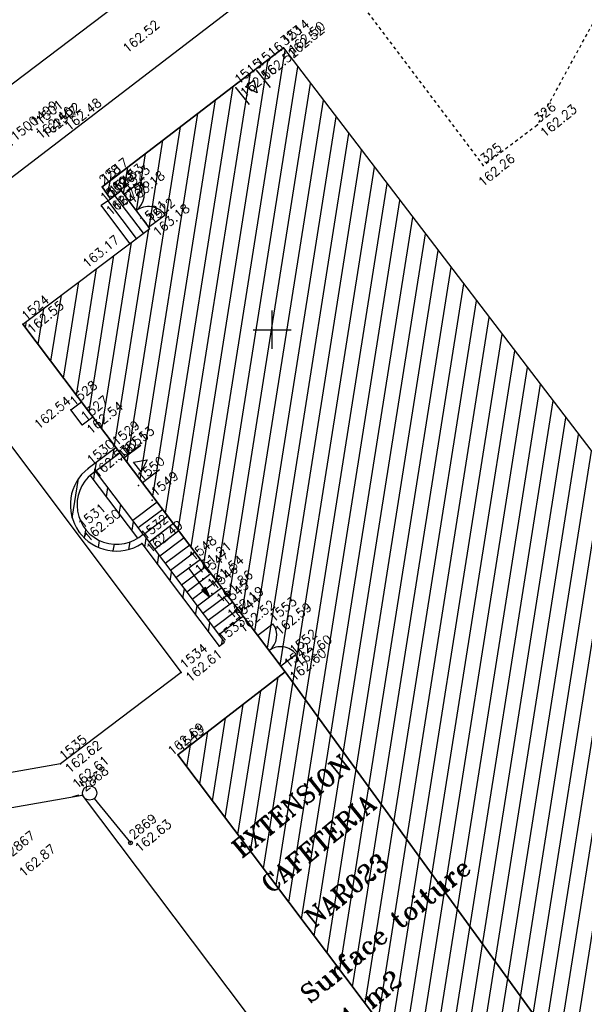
# Model space of a CAD drawing. Header units: feet. Extents: x 529188 to 529675, y 139816 to 140273.
# Tile 72 of 118: x 529417 to 529435, y 140103 to 140135. Entities that reach past the tile are written whole.
import ezdxf
from ezdxf.enums import TextEntityAlignment as Align

# ---------------------------------------------------------------- set-up
doc = ezdxf.new("R2010")
doc.units = ezdxf.units.FT
doc.header["$LTSCALE"] = 2
doc.header["$MEASUREMENT"] = 0
doc.header["$PDSIZE"] = 0.1
doc.linetypes.add('CACHE', pattern=[0.375, 0.25, -0.125])
doc.linetypes.add('CONTINU', pattern=[0])
doc.layers.get('0').update_dxf_attribs({"linetype": 'CONTINUOUS'})
for name, color, linetype in [('BATI', 10, 'CONTINUOUS'), ('BATI-HACHURES', 30, 'CONTINUOUS'), ('BORDURETTE', 20, 'CONTINUOUS'), ('CARROYAGE', 7, 'CONTINUOUS'), ('ECLAIRAGE', 220, 'CONTINUOUS'), ('ESCALIERS', 6, 'CONTINUOUS'), ('LIM_HERBE', 83, 'CACHE'), ('MURS', 1, 'CONTINUOUS'), ('Numéro Bâtiment', 5, 'CONTINUOUS'), ('PORTES', 14, 'CONTINUOUS'), ('TEXTES', 150, 'CONTINUOUS'), ('TOPOALT', 3, 'CONTINUOUS'), ('TOPOJIS', 7, 'CONTINUOUS'), ('TOPOJIS-GELE', 7, 'CONTINUOUS'), ('TOPOMAT', 142, 'CONTINUOUS')]:
    doc.layers.add(name, color=color, linetype=linetype)
doc.styles.add('ROMANT', font='ROMANT.SHX')
doc.styles.get("Standard").update_dxf_attribs({"font": 'ROMANS.SHX'})

# ---------------------------------------------------------------- blocks, each defined once
blk = doc.blocks.new('TCPOINT')
at = {"color": 0}
blk.add_point((0, 0), dxfattribs=at)
at = {"layer": 'TOPOALT'}
blk.add_attdef('ALT', text='', height=0.3, dxfattribs=at).set_placement((0.1, -0.1), align=Align.TOP_LEFT)
at = {"layer": 'TOPOMAT'}
blk.add_attdef('MAT', (0.1, 0.1), '', height=0.3, dxfattribs=at)
blk = doc.blocks.new('*X27')
at = {"color": 0}
for p, q in [((527495.856, 148357.822), (527495.871, 148357.837)), ((527495.856, 148357.787), (527495.895, 148357.825)), ((527495.856, 148357.752), (527495.918, 148357.813)), ((527495.856, 148357.716), (527495.942, 148357.802)), ((527495.856, 148357.681), (527495.965, 148357.79)), ((527495.856, 148357.645), (527495.989, 148357.778)), ((527495.856, 148357.61), (527496.013, 148357.766)), ((527495.856, 148357.575), (527496.036, 148357.754)), ((527495.856, 148357.539), (527496.06, 148357.743)), ((527495.856, 148357.504), (527496.083, 148357.731)), ((527495.856, 148357.469), (527496.107, 148357.719)), ((527495.878, 148357.455), (527496.13, 148357.707)), ((527495.949, 148357.49), (527496.154, 148357.695)), ((527496.02, 148357.526), (527496.178, 148357.684)), ((527496.09, 148357.561), (527496.201, 148357.672)), ((527496.161, 148357.597), (527496.225, 148357.66)), ((527496.232, 148357.632), (527496.248, 148357.648))]:
    blk.add_line(p, q, dxfattribs=at)
blk = doc.blocks.new('320')
for p, q in [((0, 0), (0, -0.7)), ((1, 0), (1, -0.7)), ((0.5, -0.572), (0.3, -0.172)), ((0.3, -0.172), (0.7, -0.172)), ((0.7, -0.172), (0.5, -0.572))]:
    blk.add_line(p, q)
at = {"rotation": 269.9999999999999}
blk.add_blockref('*X27', (-148357.144, 527495.685), dxfattribs=at)
blk = doc.blocks.new('323')
for p, q in [((0, 0), (0, -0.5)), ((1, 0), (1, -0.5))]:
    blk.add_line(p, q)
for centre, start, end in [((0, 0), 270, 0), ((1, 0), 180, 270)]:
    blk.add_arc(centre, 0.5, start, end)
blk = doc.blocks.new('425')
at = {"ltscale": 3}
for p, q in [((-0.006, 2.407), (-0.006, 2.621)), ((0, 1.885), (0, 0))]:
    blk.add_line(p, q, dxfattribs=at)
at = {"linetype": 'CONTINU', "ltscale": 3}
for p, q in [((-0.324, 2.291), (-0.512, 2.376)), ((0.312, 2.291), (0.501, 2.376))]:
    blk.add_line(p, q, dxfattribs=at)
for centre, radius in [((0, 2.118), 0.233), ((0, 0), 0.0621)]:
    blk.add_circle(centre, radius, dxfattribs=at)

msp = doc.modelspace()

# ---------------------------------------------------------------- hatches: boundary and pattern name
at = {"layer": 'BATI-HACHURES'}
h = msp.add_hatch(dxfattribs=at)
h.set_pattern_fill('ANSI31', color=256, scale=4, angle=36, style=0)
edge = h.paths.add_edge_path()
edge.add_line((529425.366, 140134.255), (529419.412, 140129.687))
edge.add_line((529419.412, 140129.687), (529419.683, 140129.302))
edge.add_line((529419.683, 140129.302), (529420.035, 140129.567))
edge.add_line((529420.035, 140129.567), (529420.974, 140128.321))
edge.add_line((529420.974, 140128.321), (529416.808, 140125.181))
edge.add_line((529416.808, 140125.181), (529419.868, 140121.129))
edge.add_line((529419.868, 140121.129), (529425.428, 140113.767))
edge.add_line((529425.428, 140113.767), (529421.899, 140111.038))
edge.add_line((529421.899, 140111.038), (529430.432, 140099.721))
edge.add_line((529430.432, 140099.721), (529433.779, 140102.25))
edge.add_line((529433.779, 140102.25), (529436.218, 140099.02))
edge.add_line((529436.218, 140099.02), (529436.509, 140099.24))
edge.add_line((529436.509, 140099.24), (529437.586, 140097.815))
edge.add_line((529437.586, 140097.815), (529437.019, 140097.348))
edge.add_line((529437.019, 140097.348), (529436.696, 140097.74))
edge.add_line((529436.696, 140097.74), (529434.63, 140096.178))
edge.add_line((529434.63, 140096.178), (529434.919, 140095.795))
edge.add_line((529434.919, 140095.795), (529434.329, 140095.348))
edge.add_line((529434.329, 140095.348), (529432.881, 140097.007))
edge.add_line((529432.881, 140097.007), (529425.028, 140091.094))
edge.add_line((529425.028, 140091.094), (529426.765, 140088.326))
edge.add_line((529426.765, 140088.326), (529427.152, 140087.53))
edge.add_line((529427.152, 140087.53), (529428.49, 140085.727))
edge.add_line((529428.49, 140085.727), (529429.494, 140084.795))
edge.add_line((529429.494, 140084.795), (529431.371, 140082.692))
edge.add_line((529431.371, 140082.692), (529439.216, 140088.61))
edge.add_line((529439.216, 140088.61), (529437.857, 140090.412))
edge.add_line((529437.857, 140090.412), (529438.643, 140091.015))
edge.add_line((529438.643, 140091.015), (529439.791, 140089.512))
edge.add_arc((529440.709, 140090.29), 1.204, 220.2595, 393.932)
edge.add_line((529441.708, 140090.962), (529440.548, 140092.475))
edge.add_line((529440.548, 140092.475), (529441.191, 140092.967))
edge.add_line((529441.191, 140092.967), (529466.702, 140059.23))
edge.add_line((529466.702, 140059.23), (529468.639, 140060.666))
edge.add_line((529468.639, 140060.666), (529474.943, 140052.226))
edge.add_line((529474.943, 140052.226), (529486.871, 140061.153))
edge.add_line((529486.871, 140061.153), (529486.466, 140061.693))
edge.add_line((529486.466, 140061.693), (529488.531, 140063.238))
edge.add_line((529488.531, 140063.238), (529488.941, 140062.691))
edge.add_line((529488.941, 140062.691), (529500.861, 140071.66))
edge.add_line((529500.861, 140071.66), (529497.23, 140076.506))
edge.add_line((529497.23, 140076.506), (529498.46, 140077.428))
edge.add_line((529498.46, 140077.428), (529498.862, 140076.887))
edge.add_line((529498.862, 140076.887), (529499.641, 140077.466))
edge.add_line((529499.641, 140077.466), (529499.514, 140077.639))
edge.add_line((529499.514, 140077.639), (529501.086, 140078.871))
edge.add_line((529501.086, 140078.871), (529497.717, 140083.382))
edge.add_line((529497.717, 140083.382), (529496.095, 140082.178))
edge.add_line((529496.095, 140082.178), (529495.962, 140082.341))
edge.add_line((529495.962, 140082.341), (529494.774, 140081.437))
edge.add_line((529494.774, 140081.437), (529494.006, 140082.458))
edge.add_line((529494.006, 140082.458), (529487.821, 140090.68))
edge.add_line((529487.821, 140090.68), (529473.05, 140079.579))
edge.add_line((529473.05, 140079.579), (529472.967, 140079.712))
edge.add_line((529472.967, 140079.712), (529470.57, 140077.835))
edge.add_line((529470.57, 140077.835), (529471.905, 140076.036))
edge.add_line((529471.905, 140076.036), (529470.385, 140074.887))
edge.add_line((529470.385, 140074.887), (529447.511, 140105.116))
edge.add_line((529447.511, 140105.116), (529447.994, 140105.505))
edge.add_line((529447.994, 140105.505), (529447.857, 140105.729))
edge.add_line((529447.857, 140105.729), (529447.579, 140105.525))
edge.add_line((529447.579, 140105.525), (529444.385, 140109.617))
edge.add_line((529444.385, 140109.617), (529446.459, 140111.192))
edge.add_line((529446.459, 140111.192), (529446.546, 140111.097))
edge.add_line((529446.546, 140111.097), (529446.74, 140111.259))
edge.add_line((529446.74, 140111.259), (529446.657, 140111.415))
edge.add_line((529446.657, 140111.415), (529446.55, 140111.339))
edge.add_line((529446.55, 140111.339), (529443.413, 140115.698))
edge.add_line((529443.413, 140115.698), (529443.202, 140115.533))
edge.add_line((529443.202, 140115.533), (529443.275, 140115.436))
edge.add_line((529443.275, 140115.436), (529441.217, 140113.894))
edge.add_line((529441.217, 140113.894), (529438.095, 140118.025))
edge.add_line((529438.095, 140118.025), (529438.389, 140118.239))
edge.add_line((529438.389, 140118.239), (529438.225, 140118.429))
edge.add_line((529438.225, 140118.429), (529437.731, 140118.074))
edge.add_line((529437.731, 140118.074), (529425.366, 140134.255))
h = msp.add_hatch(dxfattribs=at)
h.set_pattern_fill('ANSI31', color=256, scale=4, angle=36, style=0)
edge = h.paths.add_edge_path()
edge.add_line((529420, 140120.953), (529419.868, 140121.129))
edge.add_line((529419.868, 140121.129), (529418.954, 140120.447))
edge.add_arc((529419.885, 140119.249), 1.518, 127.8489, 303.0952)
edge.add_line((529420.713, 140117.977), (529423.253, 140114.612))
edge.add_line((529423.253, 140114.612), (529423.429, 140114.745))
edge.add_line((529423.429, 140114.745), (529420.756, 140118.287))
edge.add_line((529420.756, 140118.287), (529420.581, 140118.153))
edge.add_arc((529419.885, 140119.249), 1.298, 127.9419, 302.4241, ccw=False)
edge.add_line((529419.087, 140120.272), (529419.022, 140120.218))
edge.add_line((529419.022, 140120.218), (529420.581, 140118.153))
edge.add_line((529420.581, 140118.153), (529420.756, 140118.287))
edge.add_line((529420.756, 140118.287), (529419.196, 140120.353))
edge.add_line((529419.196, 140120.353), (529420, 140120.953))
at = {"layer": 'ESCALIERS'}
msp.add_hatch(color=256, dxfattribs=at).paths.add_polyline_path([(529422.804, 140116.531), (529422.691, 140116.448), (529422.945, 140116.22)])

# ---------------------------------------------------------------- linework, layer by layer
at = {"layer": 'BATI', "flags": 128}
for points in [[(529433.779, 140102.25), (529425.428, 140113.767), (529416.808, 140125.181), (529420.974, 140128.321), (529420.035, 140129.567), (529419.683, 140129.302), (529419.412, 140129.687), (529425.366, 140134.255), (529437.731, 140118.074), (529437.933, 140118.239), (529438.225, 140118.429), (529438.389, 140118.239), (529438.095, 140118.025), (529441.217, 140113.894), (529443.275, 140115.436), (529443.202, 140115.533), (529443.413, 140115.698), (529446.55, 140111.339), (529446.657, 140111.415), (529446.74, 140111.259), (529446.546, 140111.097), (529446.464, 140111.196), (529444.385, 140109.617), (529470.385, 140074.887)], [(529425.366, 140134.255), (529419.412, 140129.687), (529419.683, 140129.302)], [(529419.412, 140129.687), (529425.366, 140134.255)], [(529425.366, 140134.255), (529437.731, 140118.074), (529438.225, 140118.429), (529438.389, 140118.239), (529438.095, 140118.025), (529441.217, 140113.894), (529443.275, 140115.436), (529443.202, 140115.533), (529443.413, 140115.698), (529443.567, 140115.492), (529446.55, 140111.339), (529446.657, 140111.415), (529446.74, 140111.259), (529446.546, 140111.097), (529446.459, 140111.192), (529444.385, 140109.617), (529447.579, 140105.525), (529447.857, 140105.729), (529447.994, 140105.505), (529447.511, 140105.116), (529457.181, 140092.354)], [(529419.683, 140129.302), (529420.035, 140129.567), (529420.124, 140129.448)], [(529420.124, 140129.448), (529420.939, 140128.368)], [(529416.808, 140125.181), (529420.974, 140128.321), (529420.939, 140128.368)], [(529416.808, 140125.181), (529425.428, 140113.767), (529421.899, 140111.038)], [(529418.385, 140122.373), (529418.731, 140122.635)], [(529418.754, 140121.876), (529418.385, 140122.373)], [(529418.754, 140121.876), (529419.104, 140122.141)], [(529421.899, 140111.038), (529425.428, 140113.767), (529433.779, 140102.25), (529430.432, 140099.721), (529421.899, 140111.038)], [(529421.899, 140111.038), (529430.432, 140099.721)]]:
    msp.add_lwpolyline(points, dxfattribs=at)
for points in [[(529419.868, 140121.129), (529418.954, 140120.447, 0.959354), (529420.713, 140117.977), (529423.253, 140114.612), (529423.429, 140114.745)], [(529420, 140120.953), (529419.087, 140120.272, 1.037417), (529420.756, 140118.287), (529423.429, 140114.745)]]:
    msp.add_lwpolyline(points, format="xyb", dxfattribs=at)
at = {"layer": 'BORDURETTE', "flags": 128}
for points in [[(529408.751, 140132.973), (529411.609, 140129.417), (529411.614, 140129.421), (529420.971, 140136.494)], [(529424.195, 140135.94), (529412.219, 140126.763), (529422.009, 140113.74), (529418.047, 140110.744), (529414.563, 140110.133), (529407.319, 140119.681), (529405.649, 140118.313), (529402.593, 140122.309), (529402.857, 140122.554), (529400.069, 140126.347)], [(529411.564, 140108.456), (529418.758, 140109.72), (529427.752, 140097.775), (529430.432, 140099.721)]]:
    msp.add_lwpolyline(points, dxfattribs=at)
at = {"layer": 'CARROYAGE'}
for p, q in [((529425, 140124.375), (529425, 140125.625)), ((529424.375, 140125), (529425.625, 140125))]:
    msp.add_line(p, q, dxfattribs=at)
at = {"layer": 'ESCALIERS', "flags": 128}
for points in [[(529420.766, 140128.164), (529419.826, 140129.41)], [(529419.375, 140129.085), (529419.683, 140129.302)], [(529420.321, 140127.829), (529419.375, 140129.085)], [(529420.54, 140127.994), (529419.598, 140129.242)], [(529421.222, 140119.339), (529420.419, 140118.733)], [(529421.402, 140119.1), (529420.599, 140118.494)], [(529421.574, 140118.872), (529420.771, 140118.266)], [(529421.755, 140118.632), (529420.952, 140118.026)], [(529421.936, 140118.393), (529421.133, 140117.787)], [(529422.108, 140118.165), (529421.305, 140117.559)], [(529422.289, 140117.925), (529421.486, 140117.319)], [(529422.461, 140117.698), (529421.658, 140117.091)], [(529422.641, 140117.458), (529421.838, 140116.852)], [(529422.822, 140117.219), (529422.019, 140116.613)], [(529422.256, 140117.158), (529422.945, 140116.22), (529422.691, 140116.448)], [(529422.994, 140116.991), (529422.191, 140116.385)], [(529423.175, 140116.751), (529422.372, 140116.145)], [(529423.347, 140116.523), (529422.544, 140115.917)], [(529422.804, 140116.531), (529422.691, 140116.448), (529422.945, 140116.22), (529422.804, 140116.531)], [(529423.528, 140116.284), (529422.725, 140115.678)], [(529423.7, 140116.056), (529422.897, 140115.45)], [(529423.88, 140115.817), (529423.077, 140115.211)], [(529424.052, 140115.589), (529423.249, 140114.983)]]:
    msp.add_lwpolyline(points, dxfattribs=at)
at = {"layer": 'LIM_HERBE', "ltscale": 0.005, "flags": 128}
msp.add_lwpolyline([(529426.453, 140137.641), (529431.93, 140130.393), (529433.709, 140131.726), (529436.866, 140137.478), (529438.869, 140139.008), (529436.511, 140124.364), (529439.869, 140119.918)], dxfattribs=at)
at = {"layer": 'MURS'}
for p, q in [((529420.756, 140118.287), (529419.196, 140120.353)), ((529420.581, 140118.153), (529419.022, 140120.218))]:
    msp.add_line(p, q, dxfattribs=at)

# ---------------------------------------------------------------- block references
at = {"layer": 'ECLAIRAGE', "rotation": 39.33073407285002}
msp.add_blockref('425', (529420.344, 140108.149), dxfattribs=at)
at = {"layer": 'PORTES'}
for p, xscale, rotation in [((529423.802, 140132.942), 0.8896433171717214, 38.69963014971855), ((529420.734, 140119.983), 1.00873489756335, 127.0613222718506)]:
    msp.add_blockref('320', p, dxfattribs=dict(at, xscale=xscale, rotation=rotation))
for p, xscale, yscale, zscale, rotation in [((529420.939, 140128.368), 1.352865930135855, 1.352865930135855, 1.352865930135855, 127.016695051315), ((529425.28, 140113.963), 1.255305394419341, 1.255305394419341, 1.255305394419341, 127.0613222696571)]:
    msp.add_blockref('323', p, dxfattribs=dict(at, xscale=xscale, yscale=yscale, zscale=zscale, rotation=rotation))
at = {"layer": 'TOPOJIS'}
ref = msp.add_blockref('TCPOINT', (529420.193, 140135.915, 162.52), dxfattribs=at)
ref.add_attrib('MAT', '209', (529420.243, 140135.965, 162.52), dxfattribs={"layer": 'TOPOMAT', "height": 0.3, "rotation": 39.3307})
ref.add_attrib('ALT', '162.52', dxfattribs={"layer": 'TOPOALT', "height": 0.3, "rotation": 39.3307}).set_placement((529420.045, 140134.3, 162.52), align=Align.TOP_LEFT)
ref = msp.add_blockref('TCPOINT', (529425.366, 140134.255, 162.498), dxfattribs=at)
ref.add_attrib('MAT', '323', (529425.416, 140134.305, 162.498), dxfattribs={"layer": 'TOPOMAT', "height": 0.3, "rotation": 39.3307})
ref.add_attrib('ALT', '162.50', dxfattribs={"layer": 'TOPOALT', "height": 0.3, "rotation": 39.3307}).set_placement((529425.485, 140134.256, 162.498), align=Align.TOP_LEFT)
ref = msp.add_blockref('TCPOINT', (529417.837, 140131.504), dxfattribs=at)
ref.add_attrib('MAT', '1502', (529417.937, 140131.604), dxfattribs={"layer": 'TOPOMAT', "height": 0.3, "rotation": 39.3307})
ref.add_attrib('ALT', '162.48', dxfattribs={"layer": 'TOPOALT', "height": 0.3, "rotation": 39.3307}).set_placement((529418.139, 140131.736), align=Align.TOP_LEFT)
ref = msp.add_blockref('TCPOINT', (529416.456, 140131.07), dxfattribs=at)
ref.add_attrib('MAT', '1500', (529416.556, 140131.17), dxfattribs={"layer": 'TOPOMAT', "height": 0.3, "rotation": 39.3307})
ref = msp.add_blockref('TCPOINT', (529431.93, 140130.393, 162.265), dxfattribs=at)
ref.add_attrib('MAT', '325', (529431.98, 140130.443, 162.265), dxfattribs={"layer": 'TOPOMAT', "height": 0.3, "rotation": 39.3307})
ref.add_attrib('ALT', '162.26', dxfattribs={"layer": 'TOPOALT', "height": 0.3, "rotation": 39.3307}).set_placement((529431.723, 140129.905, 162.265), align=Align.TOP_LEFT)
ref = msp.add_blockref('TCPOINT', (529419.408, 140129.69), dxfattribs=at)
ref.add_attrib('MAT', '228', (529419.458, 140129.74), dxfattribs={"layer": 'TOPOMAT', "height": 0.3, "rotation": 39.3307})
ref = msp.add_blockref('TCPOINT', (529420.124, 140129.448), dxfattribs=at)
ref.add_attrib('MAT', '1523', (529420.224, 140129.548), dxfattribs={"layer": 'TOPOMAT', "height": 0.3, "rotation": 39.3307})
ref.add_attrib('ALT', '163.18', dxfattribs={"layer": 'TOPOALT', "height": 0.3, "rotation": 39.3307}).set_placement((529420.224, 140129.348), align=Align.TOP_LEFT)
ref = msp.add_blockref('TCPOINT', (529419.683, 140129.302), dxfattribs=at)
ref.add_attrib('MAT', '1518', (529419.783, 140129.402), dxfattribs={"layer": 'TOPOMAT', "height": 0.3, "rotation": 39.3307})
ref = msp.add_blockref('TCPOINT', (529416.808, 140125.181), dxfattribs=at)
ref.add_attrib('MAT', '1524', (529416.908, 140125.281), dxfattribs={"layer": 'TOPOMAT', "height": 0.3, "rotation": 39.3307})
ref.add_attrib('ALT', '162.55', dxfattribs={"layer": 'TOPOALT', "height": 0.3, "rotation": 39.3307}).set_placement((529416.908, 140125.081), align=Align.TOP_LEFT)
ref = msp.add_blockref('TCPOINT', (529418.385, 140122.373), dxfattribs=at)
ref.add_attrib('MAT', '1528', (529418.485, 140122.473), dxfattribs={"layer": 'TOPOMAT', "height": 0.3, "rotation": 39.3307})
ref.add_attrib('ALT', '162.54', dxfattribs={"layer": 'TOPOALT', "height": 0.3, "rotation": 39.3307}).set_placement((529417.133, 140121.945), align=Align.TOP_LEFT)
ref = msp.add_blockref('TCPOINT', (529420.045, 140120.726), dxfattribs=at)
ref.add_attrib('MAT', '1551', (529420.145, 140120.826), dxfattribs={"layer": 'TOPOMAT', "height": 0.3, "rotation": 39.3307})
ref = msp.add_blockref('TCPOINT', (529420.606, 140119.888), dxfattribs=at)
ref.add_attrib('MAT', '1550', (529420.706, 140119.988), dxfattribs={"layer": 'TOPOMAT', "height": 0.3, "rotation": 39.3307})
ref = msp.add_blockref('TCPOINT', (529421.056, 140119.4), dxfattribs=at)
ref.add_attrib('MAT', '1549', (529421.156, 140119.5), dxfattribs={"layer": 'TOPOMAT', "height": 0.3, "rotation": 39.3307})
ref = msp.add_blockref('TCPOINT', (529418.667, 140118.343), dxfattribs=at)
ref.add_attrib('MAT', '1531', (529418.767, 140118.443), dxfattribs={"layer": 'TOPOMAT', "height": 0.3, "rotation": 39.3307})
ref.add_attrib('ALT', '162.50', dxfattribs={"layer": 'TOPOALT', "height": 0.3, "rotation": 39.3307}).set_placement((529418.767, 140118.243), align=Align.TOP_LEFT)
ref = msp.add_blockref('TCPOINT', (529424.943, 140115.276), dxfattribs=at)
ref.add_attrib('MAT', '1553', (529425.043, 140115.376), dxfattribs={"layer": 'TOPOMAT', "height": 0.3, "rotation": 39.3307})
ref.add_attrib('ALT', '162.59', dxfattribs={"layer": 'TOPOALT', "height": 0.3, "rotation": 39.3307}).set_placement((529425.043, 140115.176), align=Align.TOP_LEFT)
ref = msp.add_blockref('TCPOINT', (529423.253, 140114.612), dxfattribs=at)
ref.add_attrib('MAT', '1533', (529423.353, 140114.712), dxfattribs={"layer": 'TOPOMAT', "height": 0.3, "rotation": 39.3307})
ref = msp.add_blockref('TCPOINT', (529422.009, 140113.74), dxfattribs=at)
ref.add_attrib('MAT', '1534', (529422.109, 140113.84), dxfattribs={"layer": 'TOPOMAT', "height": 0.3, "rotation": 39.3307})
ref.add_attrib('ALT', '162.61', dxfattribs={"layer": 'TOPOALT', "height": 0.3, "rotation": 39.3307}).set_placement((529422.109, 140113.64), align=Align.TOP_LEFT)
ref = msp.add_blockref('TCPOINT', (529421.899, 140111.038), dxfattribs=at)
ref.add_attrib('MAT', '1543', (529421.999, 140111.138), dxfattribs={"layer": 'TOPOMAT', "height": 0.3, "rotation": 39.3307})
ref.add_attrib('ALT', '162.69', dxfattribs={"layer": 'TOPOALT', "height": 0.3, "rotation": 39.3307}).set_placement((529421.522, 140111.229), align=Align.TOP_LEFT)
ref = msp.add_blockref('TCPOINT', (529418.047, 140110.744), dxfattribs=at)
ref.add_attrib('MAT', '1535', (529418.147, 140110.844), dxfattribs={"layer": 'TOPOMAT', "height": 0.3, "rotation": 39.3307})
ref.add_attrib('ALT', '162.62', dxfattribs={"layer": 'TOPOALT', "height": 0.3, "rotation": 39.3307}).set_placement((529418.147, 140110.644), align=Align.TOP_LEFT)
ref = msp.add_blockref('TCPOINT', (529420.344, 140108.149), dxfattribs=at)
ref.add_attrib('MAT', '2869', (529420.444, 140108.249), dxfattribs={"layer": 'TOPOMAT', "height": 0.3, "rotation": 39.3307})
ref.add_attrib('ALT', '162.63', dxfattribs={"layer": 'TOPOALT', "height": 0.3, "rotation": 39.3307}).set_placement((529420.444, 140108.049), align=Align.TOP_LEFT)
ref = msp.add_blockref('TCPOINT', (529416.348, 140107.588), dxfattribs=at)
ref.add_attrib('MAT', '2867', (529416.448, 140107.688), dxfattribs={"layer": 'TOPOMAT', "height": 0.3, "rotation": 39.3307})
ref.add_attrib('ALT', '162.87', dxfattribs={"layer": 'TOPOALT', "height": 0.3, "rotation": 39.3307}).set_placement((529416.634, 140107.238), align=Align.TOP_LEFT)
at = {"layer": 'TOPOJIS-GELE'}
ref = msp.add_blockref('TCPOINT', (529425.36, 140134.235), dxfattribs=at)
ref.add_attrib('MAT', '1514', (529425.46, 140134.335), dxfattribs={"layer": 'TOPOMAT', "height": 0.3, "rotation": 39.3307})
ref.add_attrib('ALT', '162.52', dxfattribs={"layer": 'TOPOALT', "height": 0.3, "rotation": 39.3307}).set_placement((529425.46, 140134.135), align=Align.TOP_LEFT)
ref = msp.add_blockref('TCPOINT', (529424.496, 140133.499), dxfattribs=at)
ref.add_attrib('MAT', '1516', (529424.596, 140133.599), dxfattribs={"layer": 'TOPOMAT', "height": 0.3, "rotation": 39.3307})
ref.add_attrib('ALT', '162.52', dxfattribs={"layer": 'TOPOALT', "height": 0.3, "rotation": 39.3307}).set_placement((529424.596, 140133.399), align=Align.TOP_LEFT)
ref = msp.add_blockref('TCPOINT', (529423.802, 140132.942), dxfattribs=at)
ref.add_attrib('MAT', '1515', (529423.902, 140133.042), dxfattribs={"layer": 'TOPOMAT', "height": 0.3, "rotation": 39.3307})
ref.add_attrib('ALT', '162.56', dxfattribs={"layer": 'TOPOALT', "height": 0.3, "rotation": 39.3307}).set_placement((529423.902, 140132.842), align=Align.TOP_LEFT)
ref = msp.add_blockref('TCPOINT', (529417.097, 140131.564), dxfattribs=at)
ref.add_attrib('MAT', '1499', (529417.197, 140131.664), dxfattribs={"layer": 'TOPOMAT', "height": 0.3, "rotation": 39.3307})
ref.add_attrib('ALT', '162.46', dxfattribs={"layer": 'TOPOALT', "height": 0.3, "rotation": 39.3307}).set_placement((529417.197, 140131.464), align=Align.TOP_LEFT)
ref = msp.add_blockref('TCPOINT', (529417.274, 140131.589), dxfattribs=at)
ref.add_attrib('MAT', '1501', (529417.374, 140131.689), dxfattribs={"layer": 'TOPOMAT', "height": 0.3, "rotation": 39.3307})
ref.add_attrib('ALT', '162.47', dxfattribs={"layer": 'TOPOALT', "height": 0.3, "rotation": 39.3307}).set_placement((529417.374, 140131.489), align=Align.TOP_LEFT)
ref = msp.add_blockref('TCPOINT', (529433.709, 140131.726, 162.229), dxfattribs=at)
ref.add_attrib('MAT', '326', (529433.759, 140131.776, 162.229), dxfattribs={"layer": 'TOPOMAT', "height": 0.3, "rotation": 39.3307})
ref.add_attrib('ALT', '162.23', dxfattribs={"layer": 'TOPOALT', "height": 0.3, "rotation": 39.3307}).set_placement((529433.759, 140131.526, 162.229), align=Align.TOP_LEFT)
ref = msp.add_blockref('TCPOINT', (529419.412, 140129.687), dxfattribs=at)
ref.add_attrib('MAT', '1517', (529419.512, 140129.787), dxfattribs={"layer": 'TOPOMAT', "height": 0.3, "rotation": 39.3307})
ref.add_attrib('ALT', '162.53', dxfattribs={"layer": 'TOPOALT', "height": 0.3, "rotation": 39.3307}).set_placement((529419.512, 140129.587), align=Align.TOP_LEFT)
ref = msp.add_blockref('TCPOINT', (529419.624, 140129.209), dxfattribs=at)
ref.add_attrib('MAT', '1520', (529419.724, 140129.309), dxfattribs={"layer": 'TOPOMAT', "height": 0.3, "rotation": 39.3307})
ref.add_attrib('ALT', '162.96', dxfattribs={"layer": 'TOPOALT', "height": 0.3, "rotation": 39.3307}).set_placement((529419.724, 140129.109), align=Align.TOP_LEFT)
ref = msp.add_blockref('TCPOINT', (529419.393, 140129.06), dxfattribs=at)
ref.add_attrib('MAT', '1519', (529419.493, 140129.16), dxfattribs={"layer": 'TOPOMAT', "height": 0.3, "rotation": 39.3307})
ref.add_attrib('ALT', '162.75', dxfattribs={"layer": 'TOPOALT', "height": 0.3, "rotation": 39.3307}).set_placement((529419.493, 140128.96), align=Align.TOP_LEFT)
ref = msp.add_blockref('TCPOINT', (529420.665, 140128.298), dxfattribs=at)
ref.add_attrib('MAT', '1521', (529420.765, 140128.398), dxfattribs={"layer": 'TOPOMAT', "height": 0.3, "rotation": 39.3307})
ref.add_attrib('ALT', '163.17', dxfattribs={"layer": 'TOPOALT', "height": 0.3, "rotation": 39.3307}).set_placement((529418.725, 140127.234), align=Align.TOP_LEFT)
ref = msp.add_blockref('TCPOINT', (529420.939, 140128.368), dxfattribs=at)
ref.add_attrib('MAT', '1522', (529421.039, 140128.468), dxfattribs={"layer": 'TOPOMAT', "height": 0.3, "rotation": 39.3307})
ref.add_attrib('ALT', '163.18', dxfattribs={"layer": 'TOPOALT', "height": 0.3, "rotation": 39.3307}).set_placement((529421.039, 140128.268), align=Align.TOP_LEFT)
ref = msp.add_blockref('TCPOINT', (529418.754, 140121.876), dxfattribs=at)
ref.add_attrib('MAT', '1527', (529418.854, 140121.976), dxfattribs={"layer": 'TOPOMAT', "height": 0.3, "rotation": 39.3307})
ref.add_attrib('ALT', '162.54', dxfattribs={"layer": 'TOPOALT', "height": 0.3, "rotation": 39.3307}).set_placement((529418.854, 140121.776), align=Align.TOP_LEFT)
ref = msp.add_blockref('TCPOINT', (529419.782, 140121.065), dxfattribs=at)
ref.add_attrib('MAT', '1529', (529419.882, 140121.165), dxfattribs={"layer": 'TOPOMAT', "height": 0.3, "rotation": 39.3307})
ref.add_attrib('ALT', '162.53', dxfattribs={"layer": 'TOPOALT', "height": 0.3, "rotation": 39.3307}).set_placement((529419.882, 140120.965), align=Align.TOP_LEFT)
ref = msp.add_blockref('TCPOINT', (529418.954, 140120.447), dxfattribs=at)
ref.add_attrib('MAT', '1530', (529419.054, 140120.547), dxfattribs={"layer": 'TOPOMAT', "height": 0.3, "rotation": 39.3307})
ref.add_attrib('ALT', '162.53', dxfattribs={"layer": 'TOPOALT', "height": 0.3, "rotation": 39.3307}).set_placement((529419.054, 140120.347), align=Align.TOP_LEFT)
ref = msp.add_blockref('TCPOINT', (529420.713, 140117.977), dxfattribs=at)
ref.add_attrib('MAT', '1532', (529420.813, 140118.077), dxfattribs={"layer": 'TOPOMAT', "height": 0.3, "rotation": 39.3307})
ref.add_attrib('ALT', '162.49', dxfattribs={"layer": 'TOPOALT', "height": 0.3, "rotation": 39.3307}).set_placement((529420.813, 140117.877), align=Align.TOP_LEFT)
ref = msp.add_blockref('TCPOINT', (529422.309, 140117.282), dxfattribs=at)
ref.add_attrib('MAT', '1548', (529422.409, 140117.382), dxfattribs={"layer": 'TOPOMAT', "height": 0.3, "rotation": 39.3307})
ref.add_attrib('ALT', '161.21', dxfattribs={"layer": 'TOPOALT', "height": 0.3, "rotation": 39.3307}).set_placement((529422.409, 140117.182), align=Align.TOP_LEFT)
ref = msp.add_blockref('TCPOINT', (529422.717, 140116.824), dxfattribs=at)
ref.add_attrib('MAT', '1547', (529422.817, 140116.924), dxfattribs={"layer": 'TOPOMAT', "height": 0.3, "rotation": 39.3307})
ref.add_attrib('ALT', '161.54', dxfattribs={"layer": 'TOPOALT', "height": 0.3, "rotation": 39.3307}).set_placement((529422.817, 140116.724), align=Align.TOP_LEFT)
ref = msp.add_blockref('TCPOINT', (529423.013, 140116.339), dxfattribs=at)
ref.add_attrib('MAT', '1546', (529423.113, 140116.439), dxfattribs={"layer": 'TOPOMAT', "height": 0.3, "rotation": 39.3307})
ref.add_attrib('ALT', '161.86', dxfattribs={"layer": 'TOPOALT', "height": 0.3, "rotation": 39.3307}).set_placement((529423.113, 140116.239), align=Align.TOP_LEFT)
ref = msp.add_blockref('TCPOINT', (529423.374, 140115.81), dxfattribs=at)
ref.add_attrib('MAT', '1545', (529423.474, 140115.91), dxfattribs={"layer": 'TOPOMAT', "height": 0.3, "rotation": 39.3307})
ref.add_attrib('ALT', '162.19', dxfattribs={"layer": 'TOPOALT', "height": 0.3, "rotation": 39.3307}).set_placement((529423.474, 140115.71), align=Align.TOP_LEFT)
ref = msp.add_blockref('TCPOINT', (529423.746, 140115.358), dxfattribs=at)
ref.add_attrib('MAT', '1544', (529423.846, 140115.458), dxfattribs={"layer": 'TOPOMAT', "height": 0.3, "rotation": 39.3307})
ref.add_attrib('ALT', '162.52', dxfattribs={"layer": 'TOPOALT', "height": 0.3, "rotation": 39.3307}).set_placement((529423.846, 140115.258), align=Align.TOP_LEFT)
ref = msp.add_blockref('TCPOINT', (529425.612, 140114.214), dxfattribs=at)
ref.add_attrib('MAT', '1552', (529425.712, 140114.314), dxfattribs={"layer": 'TOPOMAT', "height": 0.3, "rotation": 39.3307})
ref.add_attrib('ALT', '162.60', dxfattribs={"layer": 'TOPOALT', "height": 0.3, "rotation": 39.3307}).set_placement((529425.712, 140114.114), align=Align.TOP_LEFT)
ref = msp.add_blockref('TCPOINT', (529425.428, 140113.767), dxfattribs=at)
ref.add_attrib('MAT', '1542', (529425.528, 140113.867), dxfattribs={"layer": 'TOPOMAT', "height": 0.3, "rotation": 39.3307})
ref.add_attrib('ALT', '162.60', dxfattribs={"layer": 'TOPOALT', "height": 0.3, "rotation": 39.3307}).set_placement((529425.528, 140113.667), align=Align.TOP_LEFT)
ref = msp.add_blockref('TCPOINT', (529418.758, 140109.72), dxfattribs=at)
ref.add_attrib('MAT', '2868', (529418.858, 140109.82), dxfattribs={"layer": 'TOPOMAT', "height": 0.3, "rotation": 39.3307})
ref.add_attrib('ALT', '162.61', dxfattribs={"layer": 'TOPOALT', "height": 0.3, "rotation": 39.3307}).set_placement((529418.391, 140110.142), align=Align.TOP_LEFT)

# ---------------------------------------------------------------- texts
at = {"layer": 'Numéro Bâtiment', "style": 'ROMANT'}
msp.add_text('NAR023', height=0.6, rotation=39.3307, dxfattribs=at).set_placement((529426.381, 140105.347))
at = {"layer": 'TEXTES', "style": 'ROMANT'}
for s, rotation, p in [('PARKINGS', 37.2112, (529414.885, 140134.264)), ('EXTENSION', 39.3307, (529423.988, 140107.629)), ('CAFETERIA', 39.3307, (529424.949, 140106.456))]:
    msp.add_text(s, height=0.6, rotation=rotation, dxfattribs=at).set_placement(p)
at = {"layer": 'TEXTES', "color": 1, "style": 'ROMANT'}
for s, p in [('Surface toiture', (529426.239, 140102.858)), ('61 m2', (529427.138, 140101.76))]:
    msp.add_text(s, height=0.6, rotation=39.3307, dxfattribs=at).set_placement(p)

doc.saveas('drawing.dxf')
